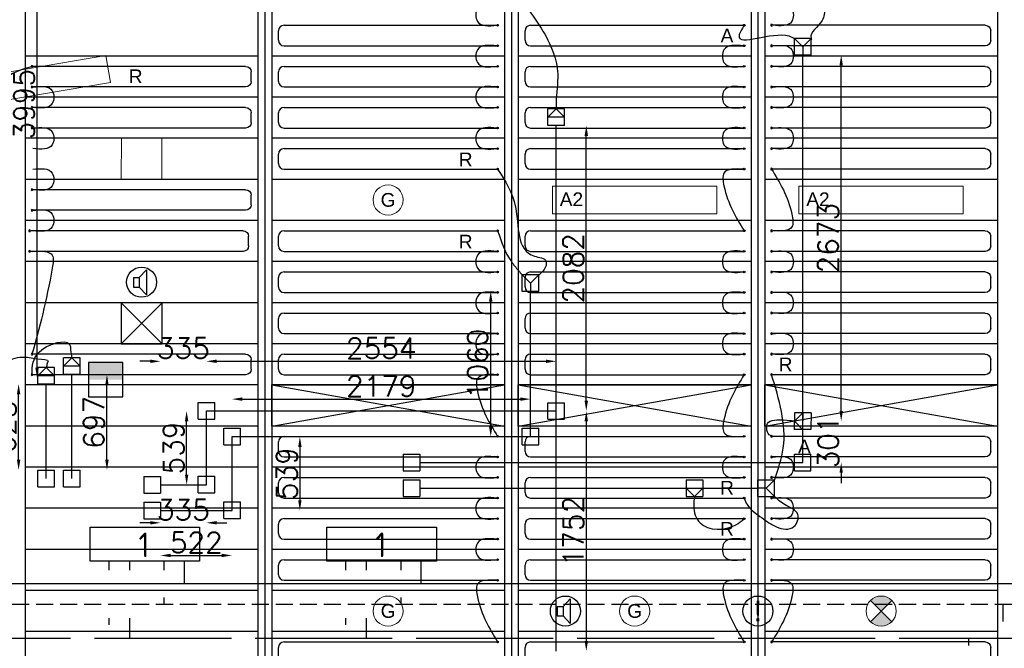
# Model space of a CAD drawing. Extents: x 7383 to 741080, y -570072 to -203000.
# Tile 36 of 43: x 490248 to 497437, y -282674 to -278087. Entities that reach past the tile are written whole.
import ezdxf

# ---------------------------------------------------------------- set-up
doc = ezdxf.new("R2010")
doc.units = 0
doc.header["$LTSCALE"] = 25
for name, pattern in [('2322105', [47, 40, -7]), ('2322106', [47, 5, -2, 5, -2, 5, -2, 5, -2, 5, -2, 5, -7]), ('2322107', [2000, 1000, 1000]), ('2322108', [7, 5, -2])]:
    doc.linetypes.add(name, pattern=pattern)
doc.layers.get('0').update_dxf_attribs({"linetype": 'CONTINUOUS'})
doc.layers.get('DEFPOINTS').update_dxf_attribs({"linetype": 'CONTINUOUS'})
for name, color, linetype in [('60', 7, 'CONTINUOUS'), ('KP-bandraster', 5, 'CONTINUOUS'), ('KP-koppelingen', 6, 'CONTINUOUS'), ('KP-leidingen(aanvoer)', 5, 'CONTINUOUS'), ('KP-leidingen(retour)', 1, 'CONTINUOUS'), ('KP-Lucht aanvoer', 6, 'CONTINUOUS'), ('KP-lucht centreline', 2, 'CONTINUOUS'), ('KP-maatvoering', 7, 'CONTINUOUS'), ('KP-Melders', 3, 'CONTINUOUS'), ('KP-panelen', 1, 'CONTINUOUS'), ('KP-registers', 4, 'CONTINUOUS'), ('KP-slangen', 7, 'CONTINUOUS'), ('KP-tekst', 7, 'CONTINUOUS'), ('SYM-W', 7, 'CONTINUOUS'), ('Thermostaat', 160, 'CONTINUOUS'), ('WL5501--', 130, 'CONTINUOUS'), ('WL5502--', 130, 'CONTINUOUS'), ('WL561---_AANVOER', 10, 'CONTINUOUS'), ('WL561---_RETOUR', 10, 'CONTINUOUS')]:
    doc.layers.add(name, color=color, linetype=linetype)
doc.layers.add('KP-Lucht retour', color=3, linetype='CONTINUOUS', lineweight=18)
doc.layers.add('KP-Verlichting', color=2, linetype='CONTINUOUS', lineweight=18)
doc.styles.add('arial', font='ARIAL.TTF')
doc.styles.add('BURO-018', font='ISO96.shx', dxfattribs={"height": 90})
doc.styles.add('ISO', font='ISO.SHX')
doc.styles.add('VERWOL-1', font='ROMANS.SHX')
doc.dimstyles.new('MARTIN', dxfattribs={"dimscale": 0, "dimtxt": 50, "dimasz": 75, "dimexe": 4, "dimexo": 4, "dimgap": 20, "dimtad": 1, "dimdec": 0, "dimrnd": 0.01, "dimzin": 1, "dimdsep": 46, "dimtxsty": 'VERWOL-1', "dimcen": -25, "dimdle": 1, "dimclrd": 7, "dimclre": 2, "dimclrt": 7, "dimadec": 0, "dimazin": 0, "dimtfac": 1, "dimtdec": 0, "dimtix": 1, "dimtofl": 0, "dimtmove": 0, "dimatfit": 3, "dimldrblk": 'OBLIQUE', "dimfxl": 0, "dimtvp": 33.333333, "dimtolj": 1, "dimtzin": 1, "dimarcsym": 0})

# ---------------------------------------------------------------- blocks, each defined once
blk = doc.blocks.new('Register A')
at = {"layer": 'KP-registers', "linetype": 'Continuous'}
for p, q in [((90, 225), (1644, 225)), ((50, 115), (50, 185)), ((90, 75), (1644, 75))]:
    blk.add_line(p, q, dxfattribs=at)
for centre in [(1650, 225), (1650, 75)]:
    blk.add_circle(centre, 6, dxfattribs=at)
for centre, start, end in [((90, 185), 90, 180), ((90, 115), 180, 270)]:
    blk.add_arc(centre, 40, start, end, dxfattribs=at)
blk = doc.blocks.new('*D1558')
at = {"layer": 'DEFPOINTS', "color": 0, "linetype": 'Continuous', "transparency": 16777216}
for p in [(491610.7, -280579.7), (491275.8, -281481.7), (491610.7, -281481.7)]:
    blk.add_point(p, dxfattribs=at)
at = {"layer": 'KP-maatvoering', "color": 7, "linetype": 'Continuous', "lineweight": -2, "transparency": 16777216}
for p, q in [((491200.8, -280579.7), (491125.8, -280579.7)), ((491685.7, -280579.7), (491760.7, -280579.7))]:
    blk.add_line(p, q, dxfattribs=at)
at = {"layer": 'KP-maatvoering', "color": 7, "linetype": 'Continuous', "transparency": 16777216}
for points in [[(491200.8, -280567.2), (491200.8, -280592.2), (491275.8, -280579.7)], [(491685.7, -280567.2), (491685.7, -280592.2), (491610.7, -280579.7)]]:
    blk.add_solid(points, dxfattribs=at)
at = {"layer": 'KP-maatvoering', "color": 7, "linetype": 'Continuous', "transparency": 16777216, "insert": (491443.2, -280484.7), "char_height": 150, "attachment_point": 5, "style": 'VERWOL-1'}
blk.add_mtext('\\A1;335', dxfattribs=at)
blk = doc.blocks.new('_OBLIQUE')
at = {"color": 0, "linetype": 'ByBlock'}
blk.add_line((-0.5, -0.5), (0.5, 0.5), dxfattribs=at)
blk = doc.blocks.new('*D1559')
at = {"layer": 'DEFPOINTS', "color": 0, "linetype": 'Continuous', "transparency": 16777216}
for p in [(494164.6, -280579.7), (491610.7, -280942.2), (494164.6, -280942.5)]:
    blk.add_point(p, dxfattribs=at)
at = {"layer": 'KP-maatvoering', "color": 7, "linetype": 'Continuous', "lineweight": -2, "transparency": 16777216}
blk.add_line((491685.7, -280579.7), (494089.6, -280579.7), dxfattribs=at)
at = {"layer": 'KP-maatvoering', "color": 7, "linetype": 'Continuous', "transparency": 16777216}
for points in [[(491685.7, -280567.2), (491685.7, -280592.2), (491610.7, -280579.7)], [(494089.6, -280567.2), (494089.6, -280592.2), (494164.6, -280579.7)]]:
    blk.add_solid(points, dxfattribs=at)
at = {"layer": 'KP-maatvoering', "color": 7, "linetype": 'Continuous', "transparency": 16777216, "insert": (492887.6, -280484.7), "char_height": 150, "attachment_point": 5, "style": 'VERWOL-1'}
blk.add_mtext('\\A1;2554', dxfattribs=at)
blk = doc.blocks.new('*D1560')
at = {"layer": 'DEFPOINTS', "color": 0, "linetype": 'Continuous', "transparency": 16777216}
for p in [(491797.9, -281129.5), (491797.9, -281668.9), (492293.5, -281668.9)]:
    blk.add_point(p, dxfattribs=at)
at = {"layer": 'KP-maatvoering', "color": 7, "linetype": 'Continuous', "lineweight": -2, "transparency": 16777216}
blk.add_line((492293.5, -281204.5), (492293.5, -281593.9), dxfattribs=at)
at = {"layer": 'KP-maatvoering', "color": 7, "linetype": 'Continuous', "transparency": 16777216}
for points in [[(492281, -281204.5), (492306, -281204.5), (492293.5, -281129.5)], [(492281, -281593.9), (492306, -281593.9), (492293.5, -281668.9)]]:
    blk.add_solid(points, dxfattribs=at)
at = {"layer": 'KP-maatvoering', "color": 7, "linetype": 'Continuous', "transparency": 16777216, "insert": (492198.5, -281399.2), "char_height": 150, "attachment_point": 5, "rotation": 90, "style": 'VERWOL-1'}
blk.add_mtext('\\A1;539', dxfattribs=at)
blk = doc.blocks.new('*D1561')
at = {"layer": 'DEFPOINTS', "color": 0, "linetype": 'Continuous', "transparency": 16777216}
for p in [(493977.4, -280855.9), (491797.9, -281129.5), (493977.4, -281129.7)]:
    blk.add_point(p, dxfattribs=at)
at = {"layer": 'KP-maatvoering', "color": 7, "linetype": 'Continuous', "lineweight": -2, "transparency": 16777216}
blk.add_line((491872.9, -280855.9), (493902.4, -280855.9), dxfattribs=at)
at = {"layer": 'KP-maatvoering', "color": 7, "linetype": 'Continuous', "transparency": 16777216}
for points in [[(491872.9, -280843.4), (491872.9, -280868.4), (491797.9, -280855.9)], [(493902.4, -280843.4), (493902.4, -280868.4), (493977.4, -280855.9)]]:
    blk.add_solid(points, dxfattribs=at)
at = {"layer": 'KP-maatvoering', "color": 7, "linetype": 'Continuous', "transparency": 16777216, "insert": (492887.6, -280760.9), "char_height": 150, "attachment_point": 5, "style": 'VERWOL-1'}
blk.add_mtext('\\A1;2179', dxfattribs=at)
blk = doc.blocks.new('*D1562')
at = {"layer": 'DEFPOINTS', "color": 0, "linetype": 'Continuous', "transparency": 16777216}
for p in [(491275.8, -281668.9), (491797.9, -281668.9), (491797.9, -281996.6)]:
    blk.add_point(p, dxfattribs=at)
at = {"layer": 'KP-maatvoering', "color": 7, "linetype": 'Continuous', "lineweight": -2, "transparency": 16777216}
blk.add_line((491350.8, -281996.6), (491722.9, -281996.6), dxfattribs=at)
at = {"layer": 'KP-maatvoering', "color": 7, "linetype": 'Continuous', "transparency": 16777216}
for points in [[(491350.8, -281984.1), (491350.8, -282009.1), (491275.8, -281996.6)], [(491722.9, -281984.1), (491722.9, -282009.1), (491797.9, -281996.6)]]:
    blk.add_solid(points, dxfattribs=at)
at = {"layer": 'KP-maatvoering', "color": 7, "linetype": 'Continuous', "transparency": 16777216, "insert": (491536.8, -281901.6), "char_height": 150, "attachment_point": 5, "style": 'VERWOL-1'}
blk.add_mtext('\\A1;522', dxfattribs=at)
blk = doc.blocks.new('*D1563')
at = {"layer": 'DEFPOINTS', "color": 0, "linetype": 'Continuous', "transparency": 16777216}
for p in [(493686.9, -280069.4), (493977.4, -280069.4), (493977.4, -281129.7)]:
    blk.add_point(p, dxfattribs=at)
at = {"layer": 'KP-maatvoering', "color": 7, "linetype": 'Continuous', "lineweight": -2, "transparency": 16777216}
blk.add_line((493686.9, -281054.7), (493686.9, -280144.4), dxfattribs=at)
at = {"layer": 'KP-maatvoering', "color": 7, "linetype": 'Continuous', "transparency": 16777216}
for points in [[(493674.4, -280144.4), (493699.4, -280144.4), (493686.9, -280069.4)], [(493674.4, -281054.7), (493699.4, -281054.7), (493686.9, -281129.7)]]:
    blk.add_solid(points, dxfattribs=at)
at = {"layer": 'KP-maatvoering', "color": 7, "linetype": 'Continuous', "transparency": 16777216, "insert": (493591.9, -280599.5), "char_height": 150, "attachment_point": 5, "rotation": 90, "style": 'VERWOL-1'}
blk.add_mtext('\\A1;1060', dxfattribs=at)
blk = doc.blocks.new('*D1564')
at = {"layer": 'DEFPOINTS', "color": 0, "linetype": 'Continuous', "transparency": 16777216}
for p in [(494164.6, -278860.1), (494384.8, -278860.1), (494164.6, -280942.5)]:
    blk.add_point(p, dxfattribs=at)
at = {"layer": 'KP-maatvoering', "color": 7, "linetype": 'Continuous', "lineweight": -2, "transparency": 16777216}
blk.add_line((494384.8, -280867.5), (494384.8, -278935.1), dxfattribs=at)
at = {"layer": 'KP-maatvoering', "color": 7, "linetype": 'Continuous', "transparency": 16777216}
for points in [[(494372.3, -278935.1), (494397.3, -278935.1), (494384.8, -278860.1)], [(494372.3, -280867.5), (494397.3, -280867.5), (494384.8, -280942.5)]]:
    blk.add_solid(points, dxfattribs=at)
at = {"layer": 'KP-maatvoering', "color": 7, "linetype": 'Continuous', "transparency": 16777216, "insert": (494289.8, -279901.3), "char_height": 150, "attachment_point": 5, "rotation": 90, "style": 'VERWOL-1'}
blk.add_mtext('\\A1;2082', dxfattribs=at)
blk = doc.blocks.new('*D1565')
at = {"layer": 'DEFPOINTS', "color": 0, "linetype": 'Continuous', "transparency": 16777216}
for p in [(494164.6, -280942.5), (494164.6, -282694.9), (494384.8, -282694.9)]:
    blk.add_point(p, dxfattribs=at)
at = {"layer": 'KP-maatvoering', "color": 7, "linetype": 'Continuous', "lineweight": -2, "transparency": 16777216}
blk.add_line((494384.8, -281017.5), (494384.8, -282619.9), dxfattribs=at)
at = {"layer": 'KP-maatvoering', "color": 7, "linetype": 'Continuous', "transparency": 16777216}
for points in [[(494372.3, -281017.5), (494397.3, -281017.5), (494384.8, -280942.5)], [(494372.3, -282619.9), (494397.3, -282619.9), (494384.8, -282694.9)]]:
    blk.add_solid(points, dxfattribs=at)
at = {"layer": 'KP-maatvoering', "color": 7, "linetype": 'Continuous', "transparency": 16777216, "insert": (494289.8, -281818.7), "char_height": 150, "attachment_point": 5, "rotation": 90, "style": 'VERWOL-1'}
blk.add_mtext('\\A1;1752', dxfattribs=at)
blk = doc.blocks.new('*D1566')
at = {"layer": 'DEFPOINTS', "color": 0, "linetype": 'Continuous', "transparency": 16777216}
for p in [(493170.4, -281505), (495173.8, -281566), (495173.8, -283036.4)]:
    blk.add_point(p, dxfattribs=at)
at = {"layer": 'KP-maatvoering', "color": 7, "linetype": 'Continuous', "lineweight": -2, "transparency": 16777216}
blk.add_line((493245.4, -283036.4), (495098.8, -283036.4), dxfattribs=at)
at = {"layer": 'KP-maatvoering', "color": 7, "linetype": 'Continuous', "transparency": 16777216}
for points in [[(493245.4, -283023.9), (493245.4, -283048.9), (493170.4, -283036.4)], [(495098.8, -283023.9), (495098.8, -283048.9), (495173.8, -283036.4)]]:
    blk.add_solid(points, dxfattribs=at)
at = {"layer": 'KP-maatvoering', "color": 7, "linetype": 'Continuous', "transparency": 16777216, "insert": (494172.1, -282941.4), "char_height": 150, "attachment_point": 5, "style": 'VERWOL-1'}
blk.add_mtext('\\A1;2003', dxfattribs=at)
blk = doc.blocks.new('*D1567')
at = {"layer": 'DEFPOINTS', "color": 0, "linetype": 'Continuous', "transparency": 16777216}
for p in [(495636.8, -281505.2), (495173.8, -281566), (495636.8, -283036.4)]:
    blk.add_point(p, dxfattribs=at)
at = {"layer": 'KP-maatvoering', "color": 7, "linetype": 'Continuous', "lineweight": -2, "transparency": 16777216}
blk.add_line((495248.8, -283036.4), (495561.8, -283036.4), dxfattribs=at)
at = {"layer": 'KP-maatvoering', "color": 7, "linetype": 'Continuous', "transparency": 16777216}
for points in [[(495248.8, -283023.9), (495248.8, -283048.9), (495173.8, -283036.4)], [(495561.8, -283023.9), (495561.8, -283048.9), (495636.8, -283036.4)]]:
    blk.add_solid(points, dxfattribs=at)
at = {"layer": 'KP-maatvoering', "color": 7, "linetype": 'Continuous', "transparency": 16777216, "insert": (495405.3, -282941.4), "char_height": 150, "attachment_point": 5, "style": 'VERWOL-1'}
blk.add_mtext('\\A1;463', dxfattribs=at)
blk = doc.blocks.new('*D1568')
at = {"layer": 'DEFPOINTS', "color": 0, "linetype": 'Continuous', "transparency": 16777216}
for p in [(493170.4, -281317.8), (495964.6, -281318), (495964.6, -283251.3)]:
    blk.add_point(p, dxfattribs=at)
at = {"layer": 'KP-maatvoering', "color": 7, "linetype": 'Continuous', "lineweight": -2, "transparency": 16777216}
blk.add_line((493245.4, -283251.3), (495889.6, -283251.3), dxfattribs=at)
at = {"layer": 'KP-maatvoering', "color": 7, "linetype": 'Continuous', "transparency": 16777216}
for points in [[(493245.4, -283238.8), (493245.4, -283263.8), (493170.4, -283251.3)], [(495889.6, -283238.8), (495889.6, -283263.8), (495964.6, -283251.3)]]:
    blk.add_solid(points, dxfattribs=at)
at = {"layer": 'KP-maatvoering', "color": 7, "linetype": 'Continuous', "transparency": 16777216, "insert": (494567.5, -283156.3), "char_height": 150, "attachment_point": 5, "style": 'VERWOL-1'}
blk.add_mtext('\\A1;2794', dxfattribs=at)
blk = doc.blocks.new('*D1569')
at = {"layer": 'DEFPOINTS', "color": 0, "linetype": 'Continuous', "transparency": 16777216}
for p in [(496025.5, -281017.5), (496245.9, -281017.5), (495964.6, -281318)]:
    blk.add_point(p, dxfattribs=at)
at = {"layer": 'KP-maatvoering', "color": 7, "linetype": 'Continuous', "lineweight": -2, "transparency": 16777216}
for p, q in [((496245.9, -280942.5), (496245.9, -280867.5)), ((496245.9, -281393), (496245.9, -281468))]:
    blk.add_line(p, q, dxfattribs=at)
at = {"layer": 'KP-maatvoering', "color": 7, "linetype": 'Continuous', "transparency": 16777216}
for points in [[(496233.4, -280942.5), (496258.4, -280942.5), (496245.9, -281017.5)], [(496233.4, -281393), (496258.4, -281393), (496245.9, -281318)]]:
    blk.add_solid(points, dxfattribs=at)
at = {"layer": 'KP-maatvoering', "color": 7, "linetype": 'Continuous', "transparency": 16777216, "insert": (496150.9, -281167.8), "char_height": 150, "attachment_point": 5, "rotation": 90, "style": 'VERWOL-1'}
blk.add_mtext('\\A1;301', dxfattribs=at)
blk = doc.blocks.new('*D1570')
at = {"layer": 'DEFPOINTS', "color": 0, "linetype": 'Continuous', "transparency": 16777216}
for p in [(495964.6, -278344.9), (496245.9, -278344.9), (496025.5, -281017.5)]:
    blk.add_point(p, dxfattribs=at)
at = {"layer": 'KP-maatvoering', "color": 7, "linetype": 'Continuous', "lineweight": -2, "transparency": 16777216}
blk.add_line((496245.9, -280942.5), (496245.9, -278419.9), dxfattribs=at)
at = {"layer": 'KP-maatvoering', "color": 7, "linetype": 'Continuous', "transparency": 16777216}
for points in [[(496233.4, -278419.9), (496258.4, -278419.9), (496245.9, -278344.9)], [(496233.4, -280942.5), (496258.4, -280942.5), (496245.9, -281017.5)]]:
    blk.add_solid(points, dxfattribs=at)
at = {"layer": 'KP-maatvoering', "color": 7, "linetype": 'Continuous', "transparency": 16777216, "insert": (496150.9, -279681.2), "char_height": 150, "attachment_point": 5, "rotation": 90, "style": 'VERWOL-1'}
blk.add_mtext('\\A1;2673', dxfattribs=at)
blk = doc.blocks.new('*D1625')
at = {"layer": 'DEFPOINTS', "color": 0, "linetype": 'Continuous', "transparency": 16777216}
for p in [(490239.8, -280746), (490441.8, -280746), (490441.8, -281373.8)]:
    blk.add_point(p, dxfattribs=at)
at = {"layer": 'KP-maatvoering', "color": 7, "linetype": 'Continuous', "lineweight": -2, "transparency": 16777216}
blk.add_line((490239.8, -281298.8), (490239.8, -280821), dxfattribs=at)
at = {"layer": 'KP-maatvoering', "color": 7, "linetype": 'Continuous', "transparency": 16777216}
for points in [[(490227.3, -280821), (490252.3, -280821), (490239.8, -280746)], [(490227.3, -281298.8), (490252.3, -281298.8), (490239.8, -281373.8)]]:
    blk.add_solid(points, dxfattribs=at)
at = {"layer": 'KP-maatvoering', "color": 7, "linetype": 'Continuous', "transparency": 16777216, "insert": (490144.8, -281059.9), "char_height": 150, "attachment_point": 5, "rotation": 90, "style": 'VERWOL-1'}
blk.add_mtext('\\A1;628', dxfattribs=at)
blk = doc.blocks.new('*D1626')
at = {"layer": 'DEFPOINTS', "color": 0, "linetype": 'Continuous', "transparency": 16777216}
for p in [(490629, -280676.4), (490884.8, -280676.4), (490629, -281373.8)]:
    blk.add_point(p, dxfattribs=at)
at = {"layer": 'KP-maatvoering', "color": 7, "linetype": 'Continuous', "lineweight": -2, "transparency": 16777216}
blk.add_line((490884.8, -281298.8), (490884.8, -280751.4), dxfattribs=at)
at = {"layer": 'KP-maatvoering', "color": 7, "linetype": 'Continuous', "transparency": 16777216}
for points in [[(490872.3, -280751.4), (490897.3, -280751.4), (490884.8, -280676.4)], [(490872.3, -281298.8), (490897.3, -281298.8), (490884.8, -281373.8)]]:
    blk.add_solid(points, dxfattribs=at)
at = {"layer": 'KP-maatvoering', "color": 7, "linetype": 'Continuous', "transparency": 16777216, "insert": (490789.8, -281025.1), "char_height": 150, "attachment_point": 5, "rotation": 90, "style": 'VERWOL-1'}
blk.add_mtext('\\A1;697', dxfattribs=at)
blk = doc.blocks.new('*D1627')
at = {"layer": 'DEFPOINTS', "color": 0, "linetype": 'Continuous', "transparency": 16777216}
for p in [(491466.6, -280942.2), (491610.7, -280942.2), (491610.7, -281481.7)]:
    blk.add_point(p, dxfattribs=at)
at = {"layer": 'KP-maatvoering', "color": 7, "linetype": 'Continuous', "lineweight": -2, "transparency": 16777216}
blk.add_line((491466.6, -281406.7), (491466.6, -281017.2), dxfattribs=at)
at = {"layer": 'KP-maatvoering', "color": 7, "linetype": 'Continuous', "transparency": 16777216}
for points in [[(491454.1, -281017.2), (491479.1, -281017.2), (491466.6, -280942.2)], [(491454.1, -281406.7), (491479.1, -281406.7), (491466.6, -281481.7)]]:
    blk.add_solid(points, dxfattribs=at)
at = {"layer": 'KP-maatvoering', "color": 7, "linetype": 'Continuous', "transparency": 16777216, "insert": (491371.6, -281212), "char_height": 150, "attachment_point": 5, "rotation": 90, "style": 'VERWOL-1'}
blk.add_mtext('\\A1;539', dxfattribs=at)
blk = doc.blocks.new('*D1628')
at = {"layer": 'DEFPOINTS', "color": 0, "linetype": 'Continuous', "transparency": 16777216}
for p in [(491275.8, -281481.7), (491610.7, -281481.7), (491610.7, -281758.3)]:
    blk.add_point(p, dxfattribs=at)
at = {"layer": 'KP-maatvoering', "color": 7, "linetype": 'Continuous', "lineweight": -2, "transparency": 16777216}
for p, q in [((491200.8, -281758.3), (491125.8, -281758.3)), ((491685.7, -281758.3), (491760.7, -281758.3))]:
    blk.add_line(p, q, dxfattribs=at)
at = {"layer": 'KP-maatvoering', "color": 7, "linetype": 'Continuous', "transparency": 16777216}
for points in [[(491200.8, -281745.8), (491200.8, -281770.8), (491275.8, -281758.3)], [(491685.7, -281745.8), (491685.7, -281770.8), (491610.7, -281758.3)]]:
    blk.add_solid(points, dxfattribs=at)
at = {"layer": 'KP-maatvoering', "color": 7, "linetype": 'Continuous', "transparency": 16777216, "insert": (491443.2, -281663.3), "char_height": 150, "attachment_point": 5, "style": 'VERWOL-1'}
blk.add_mtext('\\A1;335', dxfattribs=at)
blk = doc.blocks.new('*D1630')
at = {"layer": 'DEFPOINTS', "color": 0, "linetype": 'Continuous', "transparency": 16777216}
for p in [(489959.6, -276706.8), (490374.5, -276706.8), (489959.6, -280701.3)]:
    blk.add_point(p, dxfattribs=at)
at = {"layer": 'KP-maatvoering', "color": 7, "linetype": 'Continuous', "lineweight": -2, "transparency": 16777216}
blk.add_line((490374.5, -280626.3), (490374.5, -276781.8), dxfattribs=at)
at = {"layer": 'KP-maatvoering', "color": 7, "linetype": 'Continuous', "transparency": 16777216}
for points in [[(490362, -276781.8), (490387, -276781.8), (490374.5, -276706.8)], [(490362, -280626.3), (490387, -280626.3), (490374.5, -280701.3)]]:
    blk.add_solid(points, dxfattribs=at)
at = {"layer": 'KP-maatvoering', "color": 7, "linetype": 'Continuous', "transparency": 16777216, "insert": (490279.5, -278704), "char_height": 150, "attachment_point": 5, "rotation": 90, "style": 'VERWOL-1'}
blk.add_mtext('\\A1;3995', dxfattribs=at)
blk = doc.blocks.new('SW30485012')
at = {"color": 0, "linetype": 'Continuous'}
for p, q in [((-2.5, 2.5), (-2.5, -2.5)), ((2.5, 2.5), (-2.5, 2.5)), ((2.5, -2.5), (2.5, 2.5)), ((-2.5, -2.5), (2.5, -2.5))]:
    blk.add_line(p, q, dxfattribs=at)
blk.add_solid([(-2.5, 0), (2.5, 0), (-2.5, -2.5), (2.5, -2.5)], dxfattribs=at)
at = {"color": 0, "linetype": 'Continuous', "style": 'BURO-018', "flags": 1}
blk.add_attdef('W_ID', (0, 0), '', height=1.8, dxfattribs=at)

msp = doc.modelspace()

# ---------------------------------------------------------------- hatches: boundary and pattern name
at = {"layer": 'KP-Verlichting', "linetype": 'Continuous'}
h = msp.add_hatch(color=256, dxfattribs=at)
h.paths.add_polyline_path([(496459.9, -282324.9), (496537.6, -282402.6), (496615.4, -282324.9, 0.414214)])
h.paths.add_polyline_path([(496459.9, -282480.4, 0.414214), (496615.4, -282480.4), (496537.6, -282402.6)])

# ---------------------------------------------------------------- linework, layer by layer
at = {"layer": 'KP-bandraster', "linetype": 'Continuous'}
for p, q in [((490287.6, -276102.6), (490287.6, -283602.6)), ((493787.6, -276102.6), (493787.6, -283602.6)), ((493887.6, -276102.6), (493887.6, -283602.6)), ((495587.6, -276102.6), (495587.6, -283602.6)), ((495687.6, -276102.6), (495687.6, -283602.6)), ((497387.6, -276102.6), (497387.6, -283602.6)), ((491987.6, -276772), (491987.6, -283602.6)), ((492087.6, -276772), (492087.6, -283602.6))]:
    msp.add_line(p, q, dxfattribs=at)
at = {"layer": 'KP-koppelingen', "linetype": 'Continuous'}
for p, q in [((495904, -278344.9), (495904.1, -278223.2)), ((496025.7, -278223.3), (495904.1, -278223.2)), ((495904.1, -278223.2), (495964.9, -278284.1)), ((495964.9, -278284.1), (495964.8, -278344.9)), ((495964.9, -278284.1), (496025.7, -278223.3)), ((496025.7, -278344.9), (496025.7, -278223.3)), ((496025.7, -278344.9), (495904, -278344.9)), ((494103.8, -278860.1), (494103.9, -278738.4)), ((494103.8, -278799.2), (494164.7, -278738.5)), ((494225.5, -278738.5), (494103.9, -278738.4)), ((494164.7, -278738.5), (494225.5, -278799.3)), ((494225.4, -278860.2), (494225.5, -278738.5)), ((494225.5, -278799.3), (494103.8, -278799.2)), ((494225.4, -278860.2), (494103.8, -278860.1)), ((493916.8, -280069.4), (493916.9, -279947.8)), ((494038.5, -279947.8), (493916.9, -279947.8)), ((493916.9, -279947.8), (493977.7, -280008.6)), ((493977.7, -280008.6), (493977.6, -280069.4)), ((493977.7, -280008.6), (494038.5, -279947.8)), ((494038.5, -280069.4), (494038.5, -279947.8)), ((494038.5, -280069.4), (493916.8, -280069.4)), ((490568.2, -280676.3), (490568.3, -280554.7)), ((490568.2, -280615.5), (490629.1, -280554.7)), ((490689.9, -280554.8), (490568.3, -280554.7)), ((490629.1, -280554.7), (490689.9, -280615.6)), ((490689.8, -280676.4), (490689.9, -280554.8)), ((490381, -280745.9), (490381.1, -280624.3)), ((490381, -280685.1), (490441.9, -280624.3)), ((490502.7, -280624.4), (490381.1, -280624.3)), ((490441.9, -280624.3), (490502.7, -280685.2)), ((490502.6, -280746), (490502.7, -280624.4)), ((490689.9, -280615.6), (490568.2, -280615.5)), ((490502.7, -280685.2), (490381, -280685.1)), ((490689.8, -280676.4), (490568.2, -280676.3)), ((490502.6, -280746), (490381, -280745.9)), ((491550.1, -281001), (491550.2, -280879.4)), ((491550.2, -280879.4), (491671.8, -280879.4)), ((491671.8, -281001), (491671.8, -280879.4)), ((494103.8, -281003.3), (494103.8, -280881.7)), ((494103.8, -280881.7), (494225.4, -280881.7)), ((494225.4, -281003.3), (494225.4, -280881.7)), ((491550.1, -281001), (491671.8, -281001)), ((494103.8, -281003.3), (494225.4, -281003.3)), ((495903.9, -280956.5), (495903.7, -281078.2)), ((495903.8, -281017.3), (495964.7, -280956.6)), ((495964.5, -281078.3), (495903.8, -281017.3)), ((496025.6, -280956.7), (495903.9, -280956.5)), ((495964.7, -280956.6), (495964.5, -281078.3)), ((496025.6, -280956.7), (496025.4, -281078.4)), ((491737.3, -281188.2), (491737.4, -281066.6)), ((491737.4, -281066.6), (491859, -281066.6)), ((491859, -281188.3), (491859, -281066.6)), ((493916.8, -281188.5), (493916.8, -281066.8)), ((493916.8, -281066.8), (494038.5, -281066.8)), ((494038.5, -281188.5), (494038.5, -281066.8)), ((496025.4, -281078.4), (495903.7, -281078.2)), ((491737.3, -281188.2), (491859, -281188.3)), ((493916.8, -281188.5), (494038.5, -281188.5)), ((493048.8, -281256.9), (493170.4, -281256.9)), ((493048.8, -281256.9), (493048.8, -281378.6)), ((493170.4, -281256.9), (493170.4, -281378.6)), ((495903.8, -281378.9), (495903.8, -281257.2)), ((495903.8, -281257.2), (496025.4, -281257.2)), ((496025.4, -281378.9), (496025.4, -281257.2)), ((490381, -281495.4), (490381, -281373.8)), ((490381, -281373.8), (490502.6, -281373.8)), ((490502.6, -281495.5), (490502.6, -281373.8)), ((490568.2, -281495.4), (490568.2, -281373.8)), ((490568.2, -281373.8), (490689.8, -281373.8)), ((490689.8, -281495.5), (490689.8, -281373.8)), ((493048.8, -281378.6), (493170.4, -281378.6)), ((495903.8, -281378.9), (496025.4, -281378.9)), ((491154.2, -281420.8), (491154.1, -281542.5)), ((491154.2, -281420.8), (491275.8, -281420.8)), ((491275.8, -281420.8), (491275.8, -281542.5)), ((491550.1, -281540.5), (491550.2, -281418.8)), ((491550.2, -281418.8), (491671.8, -281418.8)), ((491671.8, -281540.5), (491671.8, -281418.8)), ((493048.8, -281444.1), (493048.7, -281565.8)), ((493048.8, -281444.1), (493170.4, -281444.1)), ((493170.4, -281444.1), (493170.4, -281565.8)), ((495113.4, -281444.1), (495113, -281565.8)), ((495113.4, -281444.1), (495235, -281444.5)), ((495235, -281444.5), (495234.6, -281566.2)), ((495636.8, -281565.9), (495636.8, -281444.2)), ((495636.8, -281444.2), (495758.4, -281444.2)), ((495758.4, -281444.2), (495697.6, -281505)), ((495758.4, -281565.9), (495758.4, -281444.2)), ((490381, -281495.4), (490502.6, -281495.5)), ((490568.2, -281495.4), (490689.8, -281495.5)), ((495113.2, -281504.9), (495234.8, -281505.3)), ((495173.8, -281566), (495113.2, -281504.9)), ((495234.8, -281505.3), (495173.8, -281566)), ((495697.6, -281505), (495636.8, -281505)), ((495697.6, -281505), (495758.4, -281565.9)), ((491154.1, -281542.5), (491275.8, -281542.5)), ((491550.1, -281540.5), (491671.8, -281540.5)), ((493048.7, -281565.8), (493170.4, -281565.8)), ((495113, -281565.8), (495234.6, -281566.2)), ((495636.8, -281565.9), (495758.4, -281565.9)), ((491154.1, -281608), (491275.8, -281608)), ((491154.1, -281608), (491154.1, -281729.7)), ((491275.8, -281608), (491275.8, -281729.7)), ((491737.3, -281727.7), (491737.4, -281606.1)), ((491737.4, -281606.1), (491859, -281606.1)), ((491859, -281727.7), (491859, -281606.1)), ((491154.1, -281729.7), (491275.8, -281729.7)), ((491737.3, -281727.7), (491859, -281727.7))]:
    msp.add_line(p, q, dxfattribs=at)
at = {"layer": 'KP-leidingen(aanvoer)', "linetype": 'Continuous'}
for p, q in [((495964.6, -281318), (495964.6, -278344.9)), ((494164.6, -282694.9), (494164.6, -278860.1)), ((490629, -281434.6), (490629, -280676.4)), ((491610.7, -280942.2), (494164.6, -280942.5)), ((491610.7, -281481.7), (491610.7, -280942.2)), ((493170.4, -281317.8), (495964.6, -281318)), ((491275.8, -281481.7), (491610.7, -281481.7))]:
    msp.add_line(p, q, dxfattribs=at)
at = {"layer": 'KP-leidingen(retour)', "linetype": 'Continuous'}
for p, q in [((493977.4, -281129.7), (493977.4, -280069.4)), ((490441.8, -281434.6), (490441.8, -280746)), ((491797.9, -281129.5), (493977.4, -281129.7)), ((491797.9, -281668.9), (491797.9, -281129.5)), ((493170.4, -281505), (495637.6, -281505.2)), ((491275.8, -281668.9), (491797.9, -281668.9))]:
    msp.add_line(p, q, dxfattribs=at)
at = {"layer": 'KP-Lucht aanvoer', "linetype": 'Continuous'}
for p, q in [((490987.8, -280152.6), (490987.6, -280452.6)), ((490987.6, -280452.6), (491287.5, -280152.6)), ((491287.5, -280152.6), (490987.8, -280152.6)), ((490987.8, -280152.6), (491287.6, -280452.6)), ((491287.6, -280452.6), (491287.5, -280152.6)), ((490987.6, -280452.6), (491287.6, -280452.6)), ((492087.6, -281052.6), (492087.6, -280752.6)), ((492087.6, -280752.6), (493787.6, -280752.6)), ((492087.6, -281052.6), (493787.6, -280752.6)), ((492087.6, -280752.6), (493787.6, -281052.6)), ((493787.6, -280752.6), (493787.6, -281052.6)), ((493887.6, -281052.6), (493887.6, -280752.6)), ((493887.6, -280752.6), (495587.6, -280752.6)), ((493887.6, -281052.6), (495587.6, -280752.6)), ((493887.6, -280752.6), (495587.6, -281052.6)), ((495587.6, -280752.6), (495587.6, -281052.6)), ((495687.6, -280752.6), (497387.6, -280752.6)), ((495687.6, -281052.6), (495687.6, -280752.6)), ((495687.6, -280752.6), (497387.6, -281052.6)), ((495687.6, -281052.6), (497387.6, -280752.6)), ((497387.6, -280752.6), (497387.6, -281052.6)), ((493787.6, -281052.6), (492087.6, -281052.6)), ((495587.6, -281052.6), (493887.6, -281052.6)), ((497387.6, -281052.6), (495687.6, -281052.6))]:
    msp.add_line(p, q, dxfattribs=at)
at = {"layer": 'KP-lucht centreline', "linetype": 'Continuous'}
for p, q in [((492037.6, -276102.6), (492037.6, -283602.6)), ((492037.6, -276102.6), (492037.6, -283602.6)), ((493837.6, -276102.6), (493837.6, -283602.6)), ((495637.6, -276102.6), (495637.6, -283602.6))]:
    msp.add_line(p, q, dxfattribs=at)
at = {"layer": 'KP-Lucht retour', "linetype": 'Continuous'}
for p, q in [((490990, -278952.6), (490989.7, -279252.6)), ((491285.8, -278952.6), (490990, -278952.6)), ((491286.1, -279252.6), (491285.8, -278952.6)), ((490989.7, -279252.6), (491217.6, -279252.6)), ((491217.6, -279252.6), (491286.1, -279252.6))]:
    msp.add_line(p, q, dxfattribs=at)
at = {"layer": 'KP-Melders', "linetype": 'Continuous'}
for p, q in [((491120.8, -279968.2), (491172.8, -279912.9)), ((491172.8, -279912.9), (491172.8, -280093.6)), ((491077.8, -279968.2), (491120.8, -279968.2)), ((491077.8, -279968.2), (491077.8, -280038.2)), ((491120.8, -279968.2), (491120.8, -280038.2)), ((491077.8, -280038.2), (491120.8, -280038.2)), ((491077.8, -280038.2), (491120.8, -280038.2)), ((491120.8, -280038.2), (491172.8, -280093.6)), ((494215.4, -282368.2), (494267.4, -282312.9)), ((494267.4, -282312.9), (494267.4, -282493.6)), ((494172.3, -282368.2), (494215.4, -282368.2)), ((494172.3, -282368.2), (494172.3, -282438.2)), ((494215.4, -282368.2), (494215.4, -282438.2)), ((494172.3, -282438.2), (494215.4, -282438.2)), ((494172.3, -282438.2), (494215.4, -282438.2)), ((494215.4, -282438.2), (494267.4, -282493.6))]:
    msp.add_line(p, q, dxfattribs=at)
for centre in [(491137.6, -280002.6), (494232.2, -282402.6), (495637.6, -282402.6)]:
    msp.add_circle(centre, 110, dxfattribs=at)
at = {"layer": 'KP-panelen', "linetype": 'Continuous'}
for p, q in [((491987.6, -278352.6), (490287.6, -278352.6)), ((493787.6, -278352.6), (492087.6, -278352.6)), ((495587.6, -278352.6), (493887.6, -278352.6)), ((497387.6, -278352.6), (495687.6, -278352.6)), ((491987.6, -278652.6), (490287.6, -278652.6)), ((493787.6, -278652.6), (492087.6, -278652.6)), ((495587.6, -278652.6), (493887.6, -278652.6)), ((497387.6, -278652.6), (495687.6, -278652.6)), ((491987.6, -278952.6), (490287.6, -278952.6)), ((493787.6, -278952.6), (492087.6, -278952.6)), ((495587.6, -278952.6), (493887.6, -278952.6)), ((497387.6, -278952.6), (495687.6, -278952.6)), ((491987.6, -279252.6), (490287.6, -279252.6)), ((493787.6, -279252.6), (492087.6, -279252.6)), ((495587.6, -279252.6), (493887.6, -279252.6)), ((497387.6, -279252.6), (495687.6, -279252.6)), ((491987.6, -279552.6), (490287.6, -279552.6)), ((493787.6, -279552.6), (492087.6, -279552.6)), ((495587.6, -279552.6), (493887.6, -279552.6)), ((497387.6, -279552.6), (495687.6, -279552.6)), ((491987.6, -279852.6), (490287.6, -279852.6)), ((493787.6, -279852.6), (492087.6, -279852.6)), ((495587.6, -279852.6), (493887.6, -279852.6)), ((497387.6, -279852.6), (495687.6, -279852.6)), ((491987.6, -280152.6), (490287.6, -280152.6)), ((493787.6, -280152.6), (492087.6, -280152.6)), ((495587.6, -280152.6), (493887.6, -280152.6)), ((497387.6, -280152.6), (495687.6, -280152.6)), ((491987.6, -280452.6), (490287.6, -280452.6)), ((493787.6, -280452.6), (492087.6, -280452.6)), ((495587.6, -280452.6), (493887.6, -280452.6)), ((497387.6, -280452.6), (495687.6, -280452.6)), ((491987.6, -280752.6), (490287.6, -280752.6)), ((493787.6, -280752.6), (492087.6, -280752.6)), ((495587.6, -280752.6), (493887.6, -280752.6)), ((497387.6, -280752.6), (495687.6, -280752.6)), ((491987.6, -281052.6), (490287.6, -281052.6)), ((493787.6, -281052.6), (492087.6, -281052.6)), ((495587.6, -281052.6), (493887.6, -281052.6)), ((497387.6, -281052.6), (495687.6, -281052.6)), ((491987.6, -281352.6), (490287.6, -281352.6)), ((493787.6, -281352.6), (492087.6, -281352.6)), ((495587.6, -281352.6), (493887.6, -281352.6)), ((497387.6, -281352.6), (495687.6, -281352.6)), ((491987.6, -281652.6), (490287.6, -281652.6)), ((493787.6, -281652.6), (492087.6, -281652.6)), ((495587.6, -281652.6), (493887.6, -281652.6)), ((497387.6, -281652.6), (495687.6, -281652.6)), ((491987.6, -281952.6), (490287.6, -281952.6)), ((493787.6, -281952.6), (492087.6, -281952.6)), ((495587.6, -281952.6), (493887.6, -281952.6)), ((497387.6, -281952.6), (495687.6, -281952.6)), ((491987.6, -282252.6), (490287.6, -282252.6)), ((493787.6, -282252.6), (492087.6, -282252.6)), ((495587.6, -282252.6), (493887.6, -282252.6)), ((497387.6, -282252.6), (495687.6, -282252.6)), ((491987.6, -282552.6), (490287.6, -282552.6)), ((493787.6, -282552.6), (492087.6, -282552.6)), ((495587.6, -282552.6), (493887.6, -282552.6)), ((497387.6, -282552.6), (495687.6, -282552.6))]:
    msp.add_line(p, q, dxfattribs=at)
at = {"layer": 'KP-slangen', "linetype": 'Continuous'}
for points in [[(495737.6, -277527.6), (495892.5, -277786.4), (496120.8, -278004.3), (496106.3, -278093.5), (496025.7, -278223.3), (496029.5, -278234.6)], [(493731.6, -277977.6), (493589.9, -278006.5), (493589.9, -278099.3), (493731.6, -278127.6)], [(493937.6, -277977.6), (494145, -278331.2), (494176.1, -278482.2), (494165, -278693.2), (494167.2, -278742)], [(495743.6, -277977.6), (495885.4, -278006.5), (495885.4, -278099.3), (495743.6, -278127.6)], [(495537.6, -278127.6), (495500.1, -278205.5), (495863.4, -278205.5), (495904.1, -278223.2)], [(493731.6, -278277.6), (493589.9, -278306.5), (493589.9, -278399.3), (493731.6, -278427.6)], [(495531.6, -278277.6), (495389.9, -278306.5), (495389.9, -278399.3), (495531.6, -278427.6)], [(495743.6, -278277.6), (495885.4, -278306.5), (495885.4, -278399.3), (495743.6, -278427.6)], [(490137.6, -278727.6), (490110.2, -278560), (490337.6, -278427.6)], [(490343.6, -278577.6), (490485.4, -278606.5), (490485.4, -278699.3), (490343.6, -278727.6)], [(493731.6, -278577.6), (493589.9, -278606.5), (493589.9, -278699.3), (493731.6, -278727.6)], [(495531.6, -278577.6), (495389.9, -278606.5), (495389.9, -278699.3), (495531.6, -278727.6)], [(495743.6, -278577.6), (495885.4, -278606.5), (495885.4, -278699.3), (495743.6, -278727.6)], [(490343.6, -278877.6), (490485.4, -278906.5), (490485.4, -278999.3), (490343.6, -279027.6)], [(493731.6, -278877.6), (493589.9, -278906.5), (493589.9, -278999.3), (493731.6, -279027.6)], [(495531.6, -278877.6), (495389.9, -278906.5), (495389.9, -278999.3), (495531.6, -279027.6)], [(495743.6, -278877.6), (495885.4, -278906.5), (495885.4, -278999.3), (495743.6, -279027.6)], [(490343.6, -279177.6), (490485.4, -279206.5), (490485.4, -279299.3), (490343.6, -279327.6)], [(493737.6, -279177.6), (493867.8, -279454.5), (494006, -279812.2), (494090.7, -279852), (494090.7, -279880.6), (494038.4, -279950.3)], [(495531.6, -279177.6), (495389.9, -279206.5), (495389.9, -279299.3), (495537.6, -279627.6)], [(495737.6, -279177.6), (495885.4, -279506.5), (495885.4, -279599.3), (495743.6, -279627.6)], [(490343.6, -279477.6), (490485.4, -279506.5), (490485.4, -279599.3), (490343.6, -279627.6)], [(493737.6, -279627.6), (493837.6, -279852.6), (493862.9, -279885.6), (493916.4, -279949.1)], [(490343.6, -279777.6), (490485.4, -279806.5), (490485.4, -279899.3), (490337.6, -280527.6)], [(493731.6, -279777.6), (493589.9, -279806.5), (493589.9, -279899.3), (493731.6, -279927.6)], [(495531.6, -279777.6), (495389.9, -279806.5), (495389.9, -279899.3), (495531.6, -279927.6)], [(495743.6, -279777.6), (495885.4, -279806.5), (495885.4, -279899.3), (495743.6, -279927.6)], [(493731.6, -280077.6), (493589.9, -280106.5), (493589.9, -280199.3), (493731.6, -280227.6)], [(495531.6, -280077.6), (495389.9, -280106.5), (495389.9, -280199.3), (495531.6, -280227.6)], [(495743.6, -280077.6), (495885.4, -280106.5), (495885.4, -280199.3), (495743.6, -280227.6)], [(493731.6, -280377.6), (493589.9, -280406.5), (493589.9, -280499.3), (493731.6, -280527.6)], [(495531.6, -280377.6), (495389.9, -280406.5), (495389.9, -280499.3), (495531.6, -280527.6)], [(495743.6, -280377.6), (495885.4, -280406.5), (495885.4, -280499.3), (495743.6, -280527.6)], [(490337.6, -280677.6), (490347, -280586.3), (490441.7, -280474.8), (490617, -280468.1), (490619, -280495.6), (490629.1, -280554.7)], [(490137.6, -280677.6), (490144.7, -280601), (490266.3, -280548.7), (490378.5, -280560.7), (490455.8, -280580.9), (490446.4, -280603), (490441.9, -280624.3), (490441.7, -280623.9)], [(493731.6, -280677.6), (493589.9, -280706.5), (493589.9, -280799.3), (493737.6, -281127.6)], [(495537.6, -280677.6), (495389.9, -281006.5), (495389.9, -281099.3), (495531.6, -281127.6)], [(495758.5, -281447.5), (495822.7, -281213.8), (495737.6, -280677.6)], [(495737.6, -281127.6), (495720.7, -281116), (495714.2, -281024.9), (495775.3, -281008), (495873, -281011.7), (495905, -281016.4)], [(493731.6, -281277.6), (493589.9, -281306.5), (493589.9, -281399.3), (493731.6, -281427.6)], [(495531.6, -281277.6), (495389.9, -281306.5), (495389.9, -281399.3), (495531.6, -281427.6)], [(495743.6, -281277.6), (495885.4, -281306.5), (495885.4, -281399.3), (495743.6, -281427.6)], [(493731.6, -281577.6), (493589.9, -281606.5), (493589.9, -281699.3), (493731.6, -281727.6)], [(495173.8, -281566), (495180.5, -281702.6), (495215, -281758.6), (495476.9, -281773.4), (495537.8, -281728.9)], [(495537.8, -281579.2), (495559.2, -281625.3), (495667.9, -281722.4), (495773.3, -281788.2), (495900.1, -281786.5), (495929.8, -281697.7), (495835.9, -281626.9), (495756.8, -281564.4)], [(495743.6, -281577.6), (495885.4, -281606.5), (495885.4, -281699.3), (495743.6, -281727.6)], [(493731.6, -281877.6), (493589.9, -281906.5), (493589.9, -281999.3), (493731.6, -282027.6)], [(495531.6, -281877.6), (495389.9, -281906.5), (495389.9, -281999.3), (495531.6, -282027.6)], [(495743.6, -281877.6), (495885.4, -281906.5), (495885.4, -281999.3), (495743.6, -282027.6)], [(493731.6, -282177.6), (493589.9, -282206.5), (493589.9, -282299.3), (493737.6, -282627.6)], [(493731.6, -282177.6), (493589.9, -282206.5), (493589.9, -282299.3), (493737.6, -282627.6)], [(495531.6, -282177.6), (495389.9, -282206.5), (495389.9, -282299.3), (495537.6, -282627.6)], [(495743.6, -282177.6), (495885.4, -282206.5), (495885.4, -282299.3), (495737.6, -282627.6)], [(495743.6, -282177.6), (495885.4, -282206.5), (495885.4, -282299.3), (495737.6, -282627.6)]]:
    msp.add_spline(points, degree=3, dxfattribs=at)
at = {"layer": 'KP-Verlichting', "linetype": 'Continuous'}
for p, q in [((489693.3, -278549.8), (490876.1, -278347.6)), ((490876.1, -278347.6), (490909.8, -278544.7)), ((489727, -278746.9), (490909.8, -278544.7)), ((494137.6, -279302.6), (495337.6, -279302.6)), ((494137.6, -279302.6), (494137.6, -279502.6)), ((495337.6, -279302.6), (495337.6, -279502.6)), ((495937.6, -279302.6), (497137.6, -279302.6)), ((495937.6, -279302.6), (495937.6, -279502.6)), ((497137.6, -279302.6), (497137.6, -279502.6)), ((494137.6, -279502.6), (495337.6, -279502.6)), ((495937.6, -279502.6), (497137.6, -279502.6)), ((496615.4, -282480.4), (496459.9, -282324.9)), ((496459.9, -282480.4), (496615.4, -282324.9))]:
    msp.add_line(p, q, dxfattribs=at)
for centre in [(492937.6, -279402.6), (492937.6, -282402.6), (494737.6, -282402.6), (496537.6, -282402.6)]:
    msp.add_circle(centre, 110, dxfattribs=at)
at = {"layer": 'SYM-W', "color": 2, "linetype": 'Continuous'}
for points in [[(491561.8, -282039.3), (490761.8, -282039.3), (490761.8, -281789.3), (491561.8, -281789.3)], [(493290.5, -282039.3), (492490.5, -282039.3), (492490.5, -281789.3), (493290.5, -281789.3)]]:
    msp.add_lwpolyline(points, close=True, dxfattribs=at)
at = {"layer": 'WL5501--', "linetype": '2322105'}
for p, q in [((491051.3, -282103.3), (491051.3, -282039.3)), ((492780.1, -282103.3), (492780.1, -282039.3)), ((491051.3, -282603.3), (491051.3, -282453.3)), ((492780.1, -282603.3), (492780.1, -282453.3)), ((497668.2, -282603.3), (481653.4, -282603.3)), ((497177, -282653.3), (497177, -282603.3))]:
    msp.add_line(p, q, dxfattribs=at)
at = {"layer": 'WL5502--', "linetype": '2322106'}
for p, q in [((490901.3, -282103.3), (490901.3, -282039.3)), ((492630.1, -282103.3), (492630.1, -282039.3)), ((490901.3, -282503.3), (490901.3, -282453.3)), ((492630.1, -282503.3), (492630.1, -282453.3))]:
    msp.add_line(p, q, dxfattribs=at)
at = {"layer": 'WL561---_AANVOER', "linetype": '2322107'}
for p, q in [((491451.3, -282203.3), (491451.3, -282039.3)), ((493180.1, -282203.3), (493180.1, -282039.3)), ((497667.6, -282203.3), (477913.6, -282203.3))]:
    msp.add_line(p, q, dxfattribs=at)
at = {"layer": 'WL561---_RETOUR', "linetype": '2322108'}
for p, q in [((491301.3, -282039.3), (491301.3, -282103.3)), ((493030.1, -282039.3), (493030.1, -282103.3)), ((491301.3, -282303.3), (491301.3, -282353.3)), ((493030.1, -282303.3), (493030.1, -282353.3)), ((497667.6, -282353.3), (477913.6, -282353.3)), ((497427, -282353.3), (497427, -282503.3))]:
    msp.add_line(p, q, dxfattribs=at)

# ---------------------------------------------------------------- block references
at = {"layer": 'KP-registers', "linetype": 'Continuous'}
for p in [(492087.6, -278352.6), (493887.6, -278352.6), (492087.6, -278652.6), (493887.6, -278652.6), (492087.6, -278952.6), (493887.6, -278952.6), (492087.6, -279252.6), (493887.6, -279252.6), (492087.6, -279852.6), (493887.6, -279852.6), (492087.6, -280152.6), (493887.6, -280152.6), (492087.6, -280452.6), (493887.6, -280452.6), (492087.6, -280752.6), (493887.6, -280752.6), (492087.6, -281352.6), (493887.6, -281352.6), (492087.6, -281652.6), (493887.6, -281652.6), (492087.6, -281952.6), (493887.6, -281952.6), (492087.6, -282252.6), (493887.6, -282252.6), (492087.6, -282852.6), (493887.6, -282852.6)]:
    msp.add_blockref('Register A', p, dxfattribs=at)
at = {"layer": 'KP-registers', "linetype": 'Continuous', "xscale": -1}
for p in [(497387.6, -278352.6), (491987.6, -278652.6), (497387.6, -278652.6), (491987.6, -278952.6), (497387.6, -278952.6), (497387.6, -279252.6), (491987.6, -279552.6), (491969.5, -279852.6), (497387.6, -279852.6), (497387.6, -280152.6), (497387.6, -280452.6), (491987.6, -280752.6), (497387.6, -280752.6), (497387.6, -281352.6), (497387.6, -281652.6), (497387.6, -281952.6), (497387.6, -282252.6), (497387.6, -282852.6)]:
    msp.add_blockref('Register A', p, dxfattribs=at)
at = {"layer": 'Thermostaat', "xscale": 50, "yscale": 50, "zscale": 50, "rotation": 180}
msp.add_blockref('SW30485012', (490875.9, -280714.2), dxfattribs=at)

# ---------------------------------------------------------------- texts
at = {"layer": '60', "color": 1, "linetype": 'Continuous', "style": 'ISO'}
for p in [(491115.5, -282009), (492844.2, -282009)]:
    msp.add_text('1', height=180, dxfattribs=at).set_placement(p)
at = {"layer": 'KP-Melders', "linetype": 'Continuous', "insert": (495637.6, -282402.6), "char_height": 150, "attachment_point": 5, "style": 'arial'}
msp.add_mtext('\\A1;!', dxfattribs=at)
at = {"layer": 'KP-tekst', "linetype": 'Continuous', "char_height": 100, "attachment_point": 5, "style": 'arial'}
for s, insert in [('\\A1;A', (495412.1, -278202.4)), ('\\A1;R', (491094.7, -278500.1)), ('\\A1;R', (493504.3, -279106.6)), ('\\A1;R', (493504.3, -279706.6)), ('\\A1;R', (495839.8, -280602.4)), ('\\A1;A', (495977.2, -281202.4)), ('\\A1;R', (495412.1, -281502.4)), ('\\A1;R', (495412.1, -281802.4))]:
    msp.add_mtext(s, dxfattribs=dict(at, insert=insert))
at = {"layer": 'KP-Verlichting', "linetype": 'Continuous', "char_height": 100, "attachment_point": 5, "style": 'arial'}
for s, insert in [('\\A1;G', (492937.6, -279402.6)), ('\\A1;A2', (494276.3, -279397.6)), ('\\A1;A2', (496076.3, -279397.6)), ('\\A1;G', (492937.6, -282402.6)), ('\\A1;G', (494737.6, -282402.6))]:
    msp.add_mtext(s, dxfattribs=dict(at, insert=insert))

# ---------------------------------------------------------------- dimensions: what is measured, and where the dimension line sits
at = {"layer": 'KP-maatvoering', "linetype": 'Continuous'}
for base, p1, p2, picture, middle in [((490374.5254, -276706.7731), (489959.6107, -280701.3246), (489959.6107, -276706.7731), '*D1630', (490279.5254, -278704.0488)), ((496245.9, -278344.9), (496025.5, -281017.5), (495964.6, -278344.9), '*D1570', (496150.9, -279681.2)), ((494384.8, -278860.1), (494164.6, -280942.5), (494164.6, -278860.1), '*D1564', (494289.8, -279901.3)), ((493686.9, -280069.4), (493977.4, -281129.7), (493977.4, -280069.4), '*D1563', (493591.9, -280599.5)), ((490884.8, -280676.4), (490629, -281373.8), (490629, -280676.4), '*D1626', (490789.8, -281025.1)), ((490239.8, -280746), (490441.8, -281373.8), (490441.8, -280746), '*D1625', (490144.8, -281059.9)), ((496245.8786, -281017.533), (495964.5874, -281318.0464), (496025.4558, -281017.533), '*D1569', (496150.8786, -281167.7897)), ((491466.6143, -280942.2381), (491610.7113, -281481.6929), (491610.7113, -280942.2381), '*D1627', (491371.6143, -281211.9655)), ((494384.8, -282694.9), (494164.6, -280942.5), (494164.6, -282694.9), '*D1565', (494289.8, -281818.7)), ((492293.5, -281668.9), (491797.9, -281129.5), (491797.9, -281668.9), '*D1560', (492198.5, -281399.2))]:
    dim = msp.add_linear_dim(base=base, p1=p1, p2=p2, angle=90, dimstyle='MARTIN', override={"dimscale": 1, "dimtxt": 150, "dimse1": 1, "dimse2": 1}, dxfattribs=at)
    dim.commit()
    dim.dimension.update_dxf_attribs({"geometry": picture, "text_midpoint": middle})
for base, p1, p2, picture, middle in [((491610.7, -280579.7), (491275.8, -281481.7), (491610.7, -281481.7), '*D1558', (491443.2, -280484.7)), ((494164.6, -280579.7), (491610.7, -280942.2), (494164.6, -280942.5), '*D1559', (492887.6, -280484.7)), ((493977.3875, -280855.9407), (491797.9112, -281129.4572), (493977.3875, -281129.6818), '*D1561', (492887.6494, -280760.9407)), ((495964.6, -283251.3), (493170.4, -281317.8), (495964.6, -281318), '*D1568', (494567.5, -283156.3)), ((491610.7, -281758.3), (491275.8, -281481.7), (491610.7, -281481.7), '*D1628', (491443.2, -281663.3)), ((495173.8, -283036.4), (493170.4, -281505), (495173.8, -281566), '*D1566', (494172.1, -282941.4)), ((495636.8, -283036.4), (495173.8, -281566), (495636.8, -281505.2), '*D1567', (495405.3, -282941.4)), ((491797.9, -281996.6), (491275.8, -281668.9), (491797.9, -281668.9), '*D1562', (491536.8, -281901.6))]:
    dim = msp.add_linear_dim(base=base, p1=p1, p2=p2, dimstyle='MARTIN', override={"dimscale": 1, "dimtxt": 150, "dimse1": 1, "dimse2": 1}, dxfattribs=at)
    dim.commit()
    dim.dimension.update_dxf_attribs({"geometry": picture, "text_midpoint": middle})

doc.saveas('drawing.dxf')
